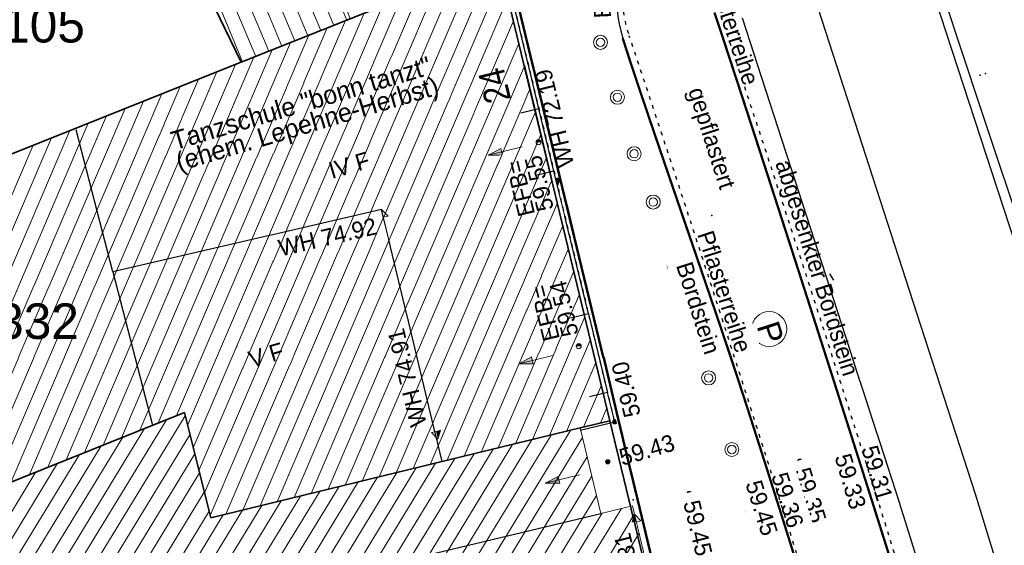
# Model space of a CAD drawing. Header units: metres. Extents: x 32365810 to 32367010, y 5620411 to 5622366.
# Tile 172 of 198: x 32366267 to 32366293, y 5622104 to 5622118. Entities that reach past the tile are written whole.
import ezdxf

# ---------------------------------------------------------------- set-up
doc = ezdxf.new("R2010")
doc.units = ezdxf.units.M
for name, pattern in [('1000.100', [0]), ('1000.104', [0.225, 0.075, -0.15]), ('1000.195', [0]), ('1000.196', [0.225, 0.075, -0.15]), ('1000.210', [0]), ('1000.300', [0]), ('1600.1047', [0]), ('1600.2013', [0, 0]), ('1600.2028', [0]), ('1600.2505', [0])]:
    doc.linetypes.add(name, pattern=pattern)
doc.layers.get('0').update_dxf_attribs({"color": 1, "linetype": 'CONTINUOUS'})
for name, color, linetype in [('Beschriftung Gebäude', 7, 'CONTINUOUS'), ('Beschriftung Topographie', 7, 'CONTINUOUS'), ('Ebene 32', 7, 'CONTINUOUS'), ('EFB-_ Dachhöhen Bestandsgebäude (NHN)', 7, 'CONTINUOUS'), ('Fahrbahnmarkierung', 7, 'CONTINUOUS'), ('Flurstücke_Grenzpunkte', 11, 'CONTINUOUS'), ('Gebäude', 31, 'CONTINUOUS'), ('Höhen_ gemessen (NHN)', 7, 'CONTINUOUS'), ('Lagebezeichnungen', 12, 'CONTINUOUS'), ('Leitungen Kanalbestand (AMT 66)', 7, 'CONTINUOUS'), ('Siedlungsflächen - Bauwerke u. Einrichtungen', 51, 'CONTINUOUS'), ('Symbole Topographie', 7, 'CONTINUOUS'), ('Topgraphie_ weitere örtliche Aufnahme', 7, 'CONTINUOUS'), ('Topographie_ örtl. Aufnahme', 7, 'CONTINUOUS')]:
    doc.layers.add(name, color=color, linetype=linetype)
doc.styles.add('Arial', font='Arial.ttf')
doc.styles.add('Beschriftung schwarz_ Stift 0.25', font='Century Gothic.ttf')
doc.styles.add('Beschriftung Topographie_ blau', font='Century Gothic.ttf')
doc.styles.add('Dachhöhe NHN_ Bestand_ gemessen', font='Century Gothic.ttf')
doc.styles.add('Dachhöhe NHN_ Bestand_ gemessen_ schwarz', font='Century Gothic.ttf')
doc.styles.add('Flurstücksnummer - K 10 700', font='Arial.ttf')
doc.styles.add('Hausnummern NRW', font='Arial.ttf', dxfattribs={"width": 0.85})
doc.styles.add('Höhe NHN_ gemessen_ blau', font='Century Gothic.ttf')

# ---------------------------------------------------------------- blocks, each defined once
blk = doc.blocks.new('S1000.319')
at = {"color": 0, "lineweight": -2}
blk.add_circle((0, 0), 0.5, dxfattribs=at)
at = {"color": 0, "lineweight": -2, "insert": (-0.19717, -0.320478), "char_height": 0.65, "attachment_point": 7, "line_spacing_factor": 0.69, "style": 'Arial'}
blk.add_mtext('P', dxfattribs=at)
blk = doc.blocks.new('S1000.360')
at = {"lineweight": -2}
blk.add_hatch(color=0, dxfattribs=at).paths.add_polyline_path([(0, 0.25), (0.05, 0.05), (-0.05, 0.05)], flags=0)
at = {"color": 0, "lineweight": -2}
for p, q in [((-0.05, 0.05), (0, 0.25)), ((0, 0.25), (0.05, 0.05)), ((0, 0.25), (0, -0.25)), ((0.05, 0.05), (-0.05, 0.05))]:
    blk.add_line(p, q, dxfattribs=at)
blk = doc.blocks.new('S1000.451')
at = {"color": 0, "lineweight": -2}
for radius in [0.5, 0.3]:
    blk.add_circle((0, 0), radius, dxfattribs=at)
blk = doc.blocks.new('S1000.460', base_point=(0, -0.375))
at = {"color": 0, "lineweight": -2}
for p, q in [((-0.2, 0.23), (0, 0.5)), ((0, 0.5), (0.2, 0.23)), ((0.2, 0.23), (-0.2, 0.23)), ((0, -0.25), (0, 0.23))]:
    blk.add_line(p, q, dxfattribs=at)
blk.add_circle((0, -0.375), 0.125, dxfattribs=at)
blk = doc.blocks.new('S1000.114', base_point=(0, 0.366025))
at = {"lineweight": -2}
blk.add_hatch(color=0, dxfattribs=at).paths.add_polyline_path([(-0.5, -0.5), (0, 0.366026), (0, -0.5)], flags=0)
at = {"color": 0, "lineweight": -2}
for p, q in [((0, 0.366026), (-0.5, -0.5)), ((0.5, -0.5), (0, 0.366026)), ((-0.5, -0.5), (0, -0.5)), ((0, -0.5), (0.5, -0.5))]:
    blk.add_line(p, q, dxfattribs=at)
blk = doc.blocks.new('S1000.15')
at = {"color": 0, "lineweight": -2}
for p, q in [((-0.5, 0.05), (-0.485, 0.1)), ((0.495, 0.05), (-0.5, 0.05)), ((-0.5, -0.05), (-0.5, 0)), ((-0.5, 0), (0.5, 0)), ((-0.485, 0.1), (0.49, 0.1)), ((-0.475, 0.15), (-0.455, 0.2)), ((0.475, 0.15), (-0.475, 0.15)), ((-0.455, 0.2), (0.455, 0.2)), ((-0.43, 0.25), (-0.4, 0.3)), ((0.43, 0.25), (-0.43, 0.25)), ((-0.4, 0.3), (0.395, 0.3)), ((-0.355, 0.35), (-0.295, 0.4)), ((0.36, 0.35), (-0.355, 0.35)), ((-0.295, 0.4), (0.3, 0.4)), ((0.22, 0.45), (-0.215, 0.45)), ((0.3, 0.4), (0.22, 0.45)), ((0.395, 0.3), (0.36, 0.35)), ((0.455, 0.2), (0.43, 0.25)), ((0.49, 0.1), (0.475, 0.15)), ((0.5, 0), (0.495, 0.05)), ((0.495, -0.05), (-0.5, -0.05)), ((-0.475, -0.15), (-0.49, -0.1)), ((-0.49, -0.1), (0.485, -0.1)), ((0.475, -0.15), (-0.475, -0.15)), ((-0.43, -0.25), (-0.455, -0.2)), ((-0.455, -0.2), (0.46, -0.2)), ((0.425, -0.25), (-0.43, -0.25)), ((-0.355, -0.35), (-0.4, -0.3)), ((-0.4, -0.3), (0.395, -0.3)), ((0.345, -0.35), (-0.355, -0.35)), ((-0.205, -0.45), (-0.29, -0.4)), ((-0.29, -0.4), (0.285, -0.4)), ((0.2, -0.45), (-0.205, -0.45)), ((0.285, -0.4), (0.345, -0.35)), ((0.395, -0.3), (0.425, -0.25)), ((0.46, -0.2), (0.475, -0.15)), ((0.485, -0.1), (0.495, -0.05))]:
    blk.add_line(p, q, dxfattribs=at)
blk.add_circle((0, 0), 0.5, dxfattribs=at)
blk = doc.blocks.new('S1000.400')
at = {"lineweight": -2}
blk.add_hatch(color=0, dxfattribs=at).paths.add_polyline_path([(-0.49, 0), (0.49, 0), (0.479292, -0.101877), (0.447637, -0.199301), (0.396418, -0.288015), (0.327874, -0.364141), (0.245, -0.424352), (0.151418, -0.466018), (0.051219, -0.487316), (-0.051219, -0.487316), (-0.151418, -0.466018), (-0.245, -0.424352), (-0.327874, -0.364141), (-0.396418, -0.288015), (-0.447637, -0.199301), (-0.479292, -0.101877)], flags=0)
at = {"color": 0, "lineweight": -2}
blk.add_circle((0, 0), 0.5, dxfattribs=at)
for start, end in [(0, 180), (180, 0)]:
    blk.add_arc((0, 0), 0.49, start, end, dxfattribs=at)
blk = doc.blocks.new('Flurgrenze_ Begleitsignatur')
at = {"color": 0, "lineweight": -2}
for p, q in [((-0.29, 0), (-0.12, 0)), ((0.12, 0), (0.29, 0))]:
    blk.add_line(p, q, dxfattribs=at)
for p in [(-0.06, 0), (0, 0), (0.06, 0)]:
    blk.add_point(p, dxfattribs=at)
blk = doc.blocks.new('O281')
at = {"layer": 'Flurstücke_Grenzpunkte', "color": 251, "linetype": '1600.2013', "lineweight": 50, "true_color": 0x566563}
blk.add_line((32366282.723715, 5622107.572809), (32366279.672715, 5622120.208809), dxfattribs=at)
at = {"layer": 'Flurstücke_Grenzpunkte', "color": 251, "lineweight": 50, "true_color": 0x566563, "xscale": 5, "yscale": 5, "zscale": 5, "rotation": 103.574423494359}
blk.add_blockref('Flurgrenze_ Begleitsignatur', (32366281.198215, 5622113.890809), dxfattribs=at)
blk = doc.blocks.new('O361')
at = {"layer": 'Flurstücke_Grenzpunkte', "color": 251, "linetype": '1600.2013', "lineweight": 50, "true_color": 0x566563}
blk.add_line((32366292.213719, 5622068.256794), (32366282.723719, 5622107.572794), dxfattribs=at)
blk = doc.blocks.new('O786')
at = {"layer": 'Flurstücke_Grenzpunkte', "color": 7, "linetype": '1600.2028', "lineweight": 35}
for p, q in [((32366264.754, 5622133.933), (32366256.877, 5622129.627)), ((32366266.505, 5622130.299), (32366264.754, 5622133.933)), ((32366266.318, 5622130.229), (32366266.505, 5622130.299)), ((32366269.797, 5622123.011), (32366266.318, 5622130.229)), ((32366256.877, 5622129.627), (32366262.589, 5622119.013)), ((32366271.271, 5622119.951), (32366269.797, 5622123.011)), ((32366272.641, 5622117.109), (32366271.271, 5622119.951)), ((32366262.589, 5622119.013), (32366265.208, 5622114.147)), ((32366265.208, 5622114.147), (32366272.641, 5622117.109))]:
    blk.add_line(p, q, dxfattribs=at)
at = {"layer": 'Flurstücke_Grenzpunkte', "color": 7, "lineweight": 18, "insert": (32366267.355, 5622117.624), "char_height": 0.95, "attachment_point": 8, "line_spacing_factor": 0.69, "style": 'Flurstücksnummer - K 10 700', "bg_fill": 2}
blk.add_mtext('105', dxfattribs=at)
blk = doc.blocks.new('O805')
at = {"layer": 'Flurstücke_Grenzpunkte', "color": 7, "linetype": '1600.2028', "lineweight": 35}
for p, q in [((32366271.121, 5622107.742), (32366255.653, 5622101.545)), ((32366271.828, 5622104.924), (32366271.121, 5622107.742)), ((32366282.505, 5622107.52), (32366281.708, 5622107.327)), ((32366291.995, 5622068.204), (32366282.505, 5622107.52)), ((32366281.708, 5622107.327), (32366271.828, 5622104.924))]:
    blk.add_line(p, q, dxfattribs=at)
blk = doc.blocks.new('O1529')
at = {"layer": 'Flurstücke_Grenzpunkte', "color": 7, "linetype": '1600.2028', "lineweight": 35}
for p in [(32366279.454, 5622120.156), (32366291.995, 5622068.204)]:
    blk.add_line(p, (32366282.505, 5622107.52), dxfattribs=at)
blk = doc.blocks.new('O1637')
at = {"layer": 'Flurstücke_Grenzpunkte', "color": 7, "linetype": '1600.2028', "lineweight": 35}
for p, q in [((32366279.454, 5622120.156), (32366282.505, 5622107.52)), ((32366275.56, 5622118.273), (32366272.641, 5622117.109)), ((32366265.208, 5622114.147), (32366272.641, 5622117.109)), ((32366271.121, 5622107.742), (32366255.653, 5622101.545)), ((32366271.828, 5622104.924), (32366271.121, 5622107.742)), ((32366282.505, 5622107.52), (32366281.708, 5622107.327)), ((32366281.708, 5622107.327), (32366271.828, 5622104.924))]:
    blk.add_line(p, q, dxfattribs=at)
at = {"layer": 'Flurstücke_Grenzpunkte', "color": 7, "lineweight": 18, "insert": (32366267.194, 5622109.696), "char_height": 0.95, "attachment_point": 8, "line_spacing_factor": 0.69, "style": 'Flurstücksnummer - K 10 700', "bg_fill": 2}
blk.add_mtext('332', dxfattribs=at)
blk = doc.blocks.new('O1933')
at = {"layer": 'Flurstücke_Grenzpunkte', "color": 7, "linetype": '1600.2028', "lineweight": 35}
for p, q in [((32366266.505, 5622130.299), (32366274.546, 5622133.339)), ((32366274.546, 5622133.339), (32366279.454, 5622120.156)), ((32366266.318, 5622130.229), (32366266.505, 5622130.299)), ((32366269.797, 5622123.011), (32366266.318, 5622130.229)), ((32366271.271, 5622119.951), (32366269.797, 5622123.011)), ((32366279.454, 5622120.156), (32366277.687, 5622119.593)), ((32366272.641, 5622117.109), (32366271.271, 5622119.951)), ((32366277.687, 5622119.593), (32366277.85, 5622119.185)), ((32366277.85, 5622119.185), (32366275.56, 5622118.273)), ((32366275.56, 5622118.273), (32366272.641, 5622117.109))]:
    blk.add_line(p, q, dxfattribs=at)
at = {"layer": 'Flurstücke_Grenzpunkte', "color": 7, "lineweight": 18, "insert": (32366273.405646, 5622123.648644), "char_height": 0.95, "attachment_point": 8, "line_spacing_factor": 0.69, "style": 'Flurstücksnummer - K 10 700', "bg_fill": 2}
blk.add_mtext('296', dxfattribs=at)
blk = doc.blocks.new('O2088')
at = {"layer": 'Gebäude', "color": 7, "linetype": '1600.2505', "lineweight": 18}
for p, q in [((32366271.121, 5622107.742), (32366255.653, 5622101.545)), ((32366271.828, 5622104.924), (32366271.121, 5622107.742)), ((32366281.708, 5622107.327), (32366271.828, 5622104.924)), ((32366282.259, 5622105.042), (32366281.708, 5622107.327)), ((32366283.104, 5622105.248), (32366282.259, 5622105.042)), ((32366291.608, 5622070.273), (32366283.104, 5622105.248))]:
    blk.add_line(p, q, dxfattribs=at)
blk = doc.blocks.new('O2187')
at = {"layer": 'Gebäude', "color": 7, "linetype": '1600.2505', "lineweight": 18}
for p, q in [((32366274.436, 5622121.269), (32366271.271, 5622119.951)), ((32366275.56, 5622118.273), (32366274.436, 5622121.269)), ((32366271.271, 5622119.951), (32366272.641, 5622117.109)), ((32366272.641, 5622117.109), (32366275.56, 5622118.273))]:
    blk.add_line(p, q, dxfattribs=at)
at = {"layer": 'Ebene 32', "color": 7, "lineweight": 18, "insert": (32366273.568, 5622119.188), "char_height": 0.7, "attachment_point": 8, "line_spacing_factor": 0.69, "style": 'Hausnummern NRW', "bg_fill": 2}
blk.add_mtext('(1)', dxfattribs=at)
blk = doc.blocks.new('O3221')
at = {"layer": 'Gebäude', "color": 7, "linetype": '1600.2505', "lineweight": 18}
for p, q in [((32366282.505, 5622107.52), (32366279.454, 5622120.156)), ((32366272.641, 5622117.109), (32366275.56, 5622118.273)), ((32366272.641, 5622117.109), (32366265.208, 5622114.147)), ((32366271.121, 5622107.742), (32366255.653, 5622101.545)), ((32366271.828, 5622104.924), (32366271.121, 5622107.742)), ((32366281.708, 5622107.327), (32366282.505, 5622107.52)), ((32366281.708, 5622107.327), (32366271.828, 5622104.924))]:
    blk.add_line(p, q, dxfattribs=at)
at = {"layer": 'Lagebezeichnungen', "color": 7, "lineweight": 18, "insert": (32366279.075925, 5622116.399665), "char_height": 0.7, "attachment_point": 2, "rotation": 103.5359853, "line_spacing_factor": 0.69, "style": 'Hausnummern NRW', "bg_fill": 2}
blk.add_mtext('24', dxfattribs=at)
blk = doc.blocks.new('*X1056')
at = {"color": 253, "linetype": '1600.1047', "lineweight": 18, "true_color": 0xb2b2b2}
for p, q in [((32366241.019258, 5622059.004274), (32366270.639249, 5622107.548994)), ((32366241.144052, 5622058.488835), (32366271.142943, 5622107.65454)), ((32366240.894464, 5622059.519713), (32366270.057827, 5622107.316057)), ((32366247.543954, 5622051.698564), (32366281.447473, 5622107.263635)), ((32366240.769671, 5622060.035152), (32366269.476405, 5622107.08312)), ((32366241.268846, 5622057.973395), (32366271.270942, 5622107.144354)), ((32366246.457201, 5622051.357398), (32366280.415781, 5622107.012708)), ((32366247.000577, 5622051.527981), (32366280.931627, 5622107.138172)), ((32366248.08733, 5622051.869148), (32366281.769589, 5622107.07159)), ((32366240.644877, 5622060.550591), (32366268.894982, 5622106.850183)), ((32366245.370448, 5622051.016232), (32366279.384089, 5622106.761782)), ((32366245.913825, 5622051.186815), (32366279.899935, 5622106.887245)), ((32366240.520083, 5622061.06603), (32366268.31356, 5622106.617245)), ((32366241.39364, 5622057.457956), (32366271.398941, 5622106.634168)), ((32366244.283695, 5622050.675065), (32366278.352396, 5622106.510855)), ((32366244.827072, 5622050.845649), (32366278.868243, 5622106.636318)), ((32366248.630706, 5622052.039731), (32366281.894023, 5622106.555561)), ((32366240.395289, 5622061.58147), (32366267.732138, 5622106.384308)), ((32366243.196943, 5622050.333899), (32366277.320704, 5622106.259928)), ((32366243.740319, 5622050.504482), (32366277.83655, 5622106.385391)), ((32366240.270496, 5622062.096909), (32366267.150716, 5622106.151371)), ((32366241.518433, 5622056.942517), (32366271.52694, 5622106.123983)), ((32366242.891165, 5622051.272686), (32366276.289012, 5622106.009001)), ((32366243.015958, 5622050.757247), (32366276.804858, 5622106.134465)), ((32366249.174083, 5622052.210314), (32366282.018457, 5622106.039533)), ((32366242.641577, 5622052.303564), (32366275.25732, 5622105.758074)), ((32366242.766371, 5622051.788125), (32366275.773166, 5622105.883538)), ((32366241.643227, 5622056.427078), (32366271.654939, 5622105.613797)), ((32366242.267196, 5622053.849882), (32366273.709781, 5622105.381684)), ((32366242.39199, 5622053.334443), (32366274.225627, 5622105.507148)), ((32366242.516783, 5622052.819004), (32366274.741473, 5622105.632611)), ((32366249.717459, 5622052.380897), (32366282.142891, 5622105.523504)), ((32366242.017608, 5622054.88076), (32366272.678089, 5622105.130757)), ((32366242.142402, 5622054.365321), (32366273.193935, 5622105.256221)), ((32366250.804212, 5622052.722063), (32366282.809583, 5622105.176225)), ((32366241.768021, 5622055.911639), (32366271.782938, 5622105.103611)), ((32366241.892815, 5622055.396199), (32366272.162243, 5622105.005294)), ((32366250.260836, 5622052.55148), (32366282.293527, 5622105.050417)), ((32366251.347588, 5622052.892647), (32366283.157761, 5622105.026894)), ((32366251.890965, 5622053.06323), (32366283.282936, 5622104.512079))]:
    blk.add_line(p, q, dxfattribs=at)
blk = doc.blocks.new('*X1093')
at = {"color": 253, "linetype": '1600.1047', "lineweight": 18, "true_color": 0xb2b2b2}
for p, q in [((32366275.467013, 5622118.23592), (32366274.238232, 5622121.186643)), ((32366275.118647, 5622118.097003), (32366273.892049, 5622121.042483)), ((32366274.421913, 5622117.819169), (32366273.199683, 5622120.754161)), ((32366274.77028, 5622117.958086), (32366273.545866, 5622120.898322)), ((32366273.72518, 5622117.541335), (32366272.507317, 5622120.465839)), ((32366274.073547, 5622117.680252), (32366272.8535, 5622120.61)), ((32366273.028447, 5622117.263501), (32366271.814951, 5622120.177517)), ((32366273.376813, 5622117.402418), (32366272.161134, 5622120.321678)), ((32366272.68008, 5622117.124584), (32366271.468768, 5622120.033357))]:
    blk.add_line(p, q, dxfattribs=at)
blk = doc.blocks.new('*X1396')
at = {"color": 253, "linetype": '1600.1047', "lineweight": 18, "true_color": 0xb2b2b2}
for p, q in [((32366272.233872, 5622105.022716), (32366278.59226, 5622119.881433)), ((32366272.689149, 5622105.133448), (32366279.064546, 5622120.031912)), ((32366273.144426, 5622105.244179), (32366279.479805, 5622120.049127)), ((32366271.811641, 5622104.989206), (32366278.119975, 5622119.730954)), ((32366273.599703, 5622105.354911), (32366279.626937, 5622119.439766)), ((32366271.510128, 5622106.190991), (32366276.910443, 5622118.810818)), ((32366271.660884, 5622105.590099), (32366277.402129, 5622119.006634)), ((32366274.05498, 5622105.465643), (32366279.774069, 5622118.830404)), ((32366271.359372, 5622106.791884), (32366276.418757, 5622118.615003)), ((32366271.208616, 5622107.392777), (32366275.927071, 5622118.419187)), ((32366270.422525, 5622107.462168), (32366274.943535, 5622118.027174)), ((32366270.914816, 5622107.659396), (32366275.435352, 5622118.223294)), ((32366274.510257, 5622105.576375), (32366279.921201, 5622118.221042)), ((32366269.930235, 5622107.264939), (32366274.451719, 5622117.831054)), ((32366269.437944, 5622107.067711), (32366273.959902, 5622117.634934)), ((32366274.965533, 5622105.687107), (32366280.068334, 5622117.611681)), ((32366268.453363, 5622106.673255), (32366272.97627, 5622117.242694)), ((32366268.945653, 5622106.870483), (32366273.468086, 5622117.438814)), ((32366267.961072, 5622106.476027), (32366272.484475, 5622117.046626)), ((32366275.42081, 5622105.797838), (32366280.215466, 5622117.002319)), ((32366267.468782, 5622106.278799), (32366271.992728, 5622116.850668)), ((32366266.4842, 5622105.884342), (32366271.009234, 5622116.458752)), ((32366266.976491, 5622106.081571), (32366271.500981, 5622116.65471)), ((32366265.99191, 5622105.687114), (32366270.517487, 5622116.262795)), ((32366275.876087, 5622105.90857), (32366280.362598, 5622116.392957)), ((32366265.499619, 5622105.489886), (32366270.02574, 5622116.066837)), ((32366264.515038, 5622105.09543), (32366269.042246, 5622115.674921)), ((32366265.007329, 5622105.292658), (32366269.533993, 5622115.870879)), ((32366276.331364, 5622106.019302), (32366280.50973, 5622115.783596)), ((32366264.022748, 5622104.898202), (32366268.550499, 5622115.478963)), ((32366263.530457, 5622104.700974), (32366268.058752, 5622115.283005)), ((32366276.786641, 5622106.130034), (32366280.656862, 5622115.174234)), ((32366262.545876, 5622104.306517), (32366267.075258, 5622114.89109)), ((32366263.038166, 5622104.503746), (32366267.567005, 5622115.087048)), ((32366277.241917, 5622106.240766), (32366280.803995, 5622114.564872)), ((32366277.697194, 5622106.351497), (32366280.951127, 5622113.95551)), ((32366278.152471, 5622106.462229), (32366281.098259, 5622113.346149)), ((32366278.607748, 5622106.572961), (32366281.245391, 5622112.736787)), ((32366279.063025, 5622106.683693), (32366281.392523, 5622112.127425)), ((32366279.518302, 5622106.794425), (32366281.539656, 5622111.518064)), ((32366279.973578, 5622106.905156), (32366281.686788, 5622110.908702)), ((32366280.428855, 5622107.015888), (32366281.83392, 5622110.29934)), ((32366280.884132, 5622107.12662), (32366281.981052, 5622109.689978)), ((32366281.339409, 5622107.237352), (32366282.128184, 5622109.080617)), ((32366281.794642, 5622107.347981), (32366282.275317, 5622108.471255)), ((32366282.249688, 5622107.458174), (32366282.422449, 5622107.861893))]:
    blk.add_line(p, q, dxfattribs=at)

msp = doc.modelspace()

# ---------------------------------------------------------------- linework, layer by layer
at = {"layer": 'Fahrbahnmarkierung', "color": 7, "true_color": 0xffffff}
for p in [(32366292.404339, 5622116.764229, 59.874), (32366292.549648, 5622116.809419)]:
    msp.add_point(p, dxfattribs=at)
at = {"layer": 'Topographie_ örtl. Aufnahme', "color": 7, "true_color": 0xffffff}
for p in [(32366282.750164, 5622118.131607, 59.151), (32366285.230793, 5622113.012172, 59.369), (32366287.363541, 5622112.105017, 59.185), (32366285.768572, 5622109.11899, 59.297), (32366283.124449, 5622105.404099, 59.462)]:
    msp.add_point(p, dxfattribs=at)

# ---------------------------------------------------------------- block references
at = {"layer": 'EFB-_ Dachhöhen Bestandsgebäude (NHN)', "color": 7, "lineweight": 9}
for name, p, xscale, yscale, zscale, rotation in [('S1000.400', (32366280.595807, 5622114.971166, 59.552), 0.1375, 0.1375, 0.1375, 180.000420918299), ('S1000.114', (32366281.107, 5622113.814, 72.189), 0.25, 0.25, 0.25, 193.574422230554), ('S1000.114', (32366276.396598, 5622113.175443, 74.922), 0.25, 0.25, 0.25, 13.48269865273), ('S1000.400', (32366281.669269, 5622109.515488, 59.535), 0.1375, 0.1375, 0.1375, 180.000420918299)]:
    msp.add_blockref(name, p, dxfattribs=dict(at, xscale=xscale, yscale=yscale, zscale=zscale, rotation=rotation))
at = {"layer": 'EFB-_ Dachhöhen Bestandsgebäude (NHN)', "color": 7, "lineweight": 18, "xscale": 0.25, "yscale": 0.25, "zscale": 0.25}
for p, rotation in [((32366277.903, 5622107.025, 74.911), 193.48269279), ((32366283.160997, 5622105.022397, 72.311), 13.665998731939)]:
    msp.add_blockref('S1000.114', p, dxfattribs=dict(at, rotation=rotation))
at = {"layer": 'Höhen_ gemessen (NHN)', "color": 7, "lineweight": 18, "xscale": 0.1125, "yscale": 0.1125, "zscale": 0.1125}
for p in [(32366282.633327, 5622107.490694, 59.4), (32366288.966053, 5622106.846089, 59.333), (32366289.129352, 5622106.893835, 59.314), (32366282.445327, 5622106.42223, 59.434), (32366287.580904, 5622106.441096, 59.35), (32366286.564143, 5622106.143813, 59.452), (32366286.730946, 5622106.192584, 59.359), (32366284.623952, 5622105.576535, 59.452)]:
    msp.add_blockref('S1000.15', p, dxfattribs=at)
at = {"layer": 'Symbole Topographie', "color": 7, "lineweight": 18, "xscale": 0.375, "yscale": 0.375, "zscale": 0.375}
for p in [(32366282.252051, 5622117.642529, 59.239), (32366282.704796, 5622116.174321, 59.267), (32366283.149765, 5622114.662403, 59.302), (32366283.662707, 5622113.370854, 59.334), (32366284.223738, 5622111.686129, 59.325), (32366285.143849, 5622108.666069, 59.389), (32366285.763612, 5622106.751828, 59.417), (32366286.299809, 5622105.170168, 59.445)]:
    msp.add_blockref('S1000.451', p, dxfattribs=at)
at = {"layer": 'Symbole Topographie', "color": 7, "lineweight": 18}
for name, p, xscale, yscale, zscale, rotation in [('S1000.360', (32366279.698231, 5622114.734266), 1.875, 1.875, 1.875, 103.574211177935), ('S1000.319', (32366286.762841, 5622109.971778), 0.9375, 0.9375, 0.9375, 287.81657645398), ('S1000.360', (32366280.521234, 5622109.157196), 1.875, 1.875, 1.875, 103.57425215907), ('S1000.360', (32366281.230851, 5622105.964584), 1.875, 1.875, 1.875, 103.559034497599)]:
    msp.add_blockref(name, p, dxfattribs=dict(at, xscale=xscale, yscale=yscale, zscale=zscale, rotation=rotation))
msp.add_blockref('S1000.460', (32366284.709666, 5622110.24659, 59.368), dxfattribs=at)

# ---------------------------------------------------------------- texts
at = {"layer": 'Beschriftung Gebäude', "color": 7, "lineweight": 25, "insert": (32366274.346123, 5622115.668914), "char_height": 0.5, "attachment_point": 5, "rotation": 16.5097125, "line_spacing_factor": 0.69, "style": 'Beschriftung schwarz_ Stift 0.25', "bg_fill": 2}
msp.add_mtext('Tanzschule "bonn tanzt"\\P(ehem. Lepehne-Herbst)', dxfattribs=at)
at = {"layer": 'Beschriftung Topographie', "color": 142, "lineweight": 25, "true_color": 0x0087cd, "char_height": 0.45, "attachment_point": 5, "line_spacing_factor": 0.69, "style": 'Beschriftung Topographie_ blau', "bg_fill": 2}
for s, insert, rotation in [('Bordstein', (32366282.253887, 5622119.557014), 92.5626058), ('gepflastert', (32366285.169545, 5622115.061906), 287.8107536)]:
    msp.add_mtext(s, dxfattribs=dict(at, insert=insert, rotation=rotation))
at = {"layer": 'EFB-_ Dachhöhen Bestandsgebäude (NHN)', "color": 7, "lineweight": 25, "char_height": 0.45, "line_spacing_factor": 0.69, "style": 'Dachhöhe NHN_ Bestand_ gemessen_ schwarz', "bg_fill": 2}
for s, insert, attachment_point, rotation in [('WH 74.91', (32366277.616581, 5622107.425455, 74.911), 7, 103.4827186), ('V F', (32366273.306419, 5622109.276763), 5, 16.4470397)]:
    msp.add_mtext(s, dxfattribs=dict(at, insert=insert, attachment_point=attachment_point, rotation=rotation))
at = {"layer": 'EFB-_ Dachhöhen Bestandsgebäude (NHN)', "color": 142, "lineweight": 25, "true_color": 0x0087cd, "insert": (32366283.042578, 5622104.55667, 72.311), "char_height": 0.45, "attachment_point": 9, "rotation": 103.6660303, "line_spacing_factor": 0.69, "style": 'Dachhöhe NHN_ Bestand_ gemessen', "bg_fill": 2}
msp.add_mtext('Tr 72.31', dxfattribs=at)
at = {"layer": 'Höhen_ gemessen (NHN)', "color": 142, "lineweight": 25, "true_color": 0x0087cd, "char_height": 0.45, "line_spacing_factor": 0.69, "style": 'Höhe NHN_ gemessen_ blau', "bg_fill": 2}
for s, insert, attachment_point, rotation in [('59.43', (32366282.770443, 5622106.523987), 4, 16.511507), ('59.33', (32366288.938975, 5622106.684919), 1, 286.5220383), ('59.45', (32366284.677411, 5622105.382205), 4, 283.5086366)]:
    msp.add_mtext(s, dxfattribs=dict(at, insert=insert, attachment_point=attachment_point, rotation=rotation))

# ---------------------------------------------------------------- next in the draw order: block references
at = {"layer": 'Flurstücke_Grenzpunkte', "color": 7, "true_color": 0xffffff}
msp.add_blockref('O786', (0, 0), dxfattribs=at)

# ---------------------------------------------------------------- next in the draw order: texts
at = {"layer": 'Beschriftung Topographie', "color": 142, "lineweight": 25, "true_color": 0x0087cd, "char_height": 0.45, "attachment_point": 5, "line_spacing_factor": 0.69, "style": 'Beschriftung Topographie_ blau', "bg_fill": 2}
for s, insert, rotation in [('Pflasterreihe', (32366285.75625, 5622118.127022), 288.4331551), ('abgesenkter Bordstein', (32366287.984489, 5622111.594347), 287.6529112), ('Pflasterreihe', (32366285.564913, 5622110.973493), 287.9916929)]:
    msp.add_mtext(s, dxfattribs=dict(at, insert=insert, rotation=rotation))
at = {"layer": 'EFB-_ Dachhöhen Bestandsgebäude (NHN)', "color": 7, "lineweight": 25, "insert": (32366275.52933, 5622114.356845), "char_height": 0.45, "attachment_point": 5, "rotation": 16.4464415, "line_spacing_factor": 0.69, "style": 'Dachhöhe NHN_ Bestand_ gemessen_ schwarz', "bg_fill": 2}
msp.add_mtext('IV F', dxfattribs=at)
at = {"layer": 'EFB-_ Dachhöhen Bestandsgebäude (NHN)', "color": 142, "lineweight": 25, "true_color": 0x0087cd, "char_height": 0.45, "line_spacing_factor": 0.69, "style": 'Dachhöhe NHN_ Bestand_ gemessen', "bg_fill": 2}
for s, insert, attachment_point, rotation in [('EFB=\\P59.55', (32366280.657545, 5622114.654243), 9, 103.5490624), ('WH 74.92', (32366276.203725, 5622112.958107, 74.922), 3, 13.1206905), ('EFB=\\P59.54', (32366281.675903, 5622109.839571), 7, 103.6343045)]:
    msp.add_mtext(s, dxfattribs=dict(at, insert=insert, attachment_point=attachment_point, rotation=rotation))
at = {"layer": 'Höhen_ gemessen (NHN)', "color": 142, "lineweight": 25, "true_color": 0x0087cd, "char_height": 0.45, "line_spacing_factor": 0.69, "style": 'Höhe NHN_ gemessen_ blau', "bg_fill": 2}
for s, insert, attachment_point, rotation in [('59.40', (32366282.893769, 5622107.572822), 1, 103.6343045), ('59.31', (32366289.21794, 5622106.77634), 7, 286.5220383), ('59.35', (32366287.634364, 5622106.246766), 4, 287.4975457), ('59.45', (32366286.551341, 5622105.974634), 1, 287.4975457)]:
    msp.add_mtext(s, dxfattribs=dict(at, insert=insert, attachment_point=attachment_point, rotation=rotation))

# ---------------------------------------------------------------- next in the draw order: texts
at = {"layer": 'Beschriftung Topographie', "color": 142, "lineweight": 25, "true_color": 0x0087cd, "insert": (32366284.865668, 5622110.534768), "char_height": 0.45, "attachment_point": 5, "rotation": 287.7683899, "line_spacing_factor": 0.69, "style": 'Beschriftung Topographie_ blau', "bg_fill": 2}
msp.add_mtext('Bordstein', dxfattribs=at)
at = {"layer": 'EFB-_ Dachhöhen Bestandsgebäude (NHN)', "color": 7, "lineweight": 25, "insert": (32366281.110869, 5622114.254322, 72.189), "char_height": 0.45, "attachment_point": 1, "rotation": 103.5744099, "line_spacing_factor": 0.69, "style": 'Dachhöhe NHN_ Bestand_ gemessen_ schwarz', "bg_fill": 2}
msp.add_mtext('WH 72.19', dxfattribs=at)
at = {"layer": 'Höhen_ gemessen (NHN)', "color": 142, "lineweight": 25, "true_color": 0x0087cd, "insert": (32366286.809395, 5622106.048665), "char_height": 0.45, "attachment_point": 7, "rotation": 287.4975457, "line_spacing_factor": 0.69, "style": 'Höhe NHN_ gemessen_ blau', "bg_fill": 2}
msp.add_mtext('59.36', dxfattribs=at)

# ---------------------------------------------------------------- next in the draw order: block references
at = {"layer": 'Flurstücke_Grenzpunkte', "color": 7, "true_color": 0xffffff}
for name in ['O281', 'O361']:
    msp.add_blockref(name, (0, 0), dxfattribs=at)

# ---------------------------------------------------------------- next in the draw order: block references
msp.add_blockref('O805', (0, 0), dxfattribs=at)

# ---------------------------------------------------------------- next in the draw order: block references
msp.add_blockref('O1529', (0, 0), dxfattribs=at)

# ---------------------------------------------------------------- next in the draw order: linework, layer by layer
at = {"layer": 'Fahrbahnmarkierung', "color": 253, "linetype": '1000.210', "lineweight": 25, "true_color": 0x999999}
for p, q in [((32366289.463716, 5622124.747612), (32366292.419238, 5622115.883897)), ((32366287.948481, 5622118.922407), (32366290.705037, 5622110.404572)), ((32366288.80278, 5622109.788262), (32366286.05143, 5622118.290006)), ((32366292.419238, 5622115.883897), (32366294.757296, 5622108.842825)), ((32366288.378832, 5622111.45248), (32366288.482169, 5622111.277391)), ((32366292.274511, 5622105.565835), (32366293.793981, 5622100.635444))]:
    msp.add_line(p, q, dxfattribs=at)
at = {"layer": 'Topgraphie_ weitere örtliche Aufnahme', "color": 142, "linetype": '1000.104', "lineweight": 25, "true_color": 0x0087cd}
msp.add_arc((32366285.952262, 5622118.873148), 3.115404, 182.928497, 199.8256761, dxfattribs=at)
at = {"layer": 'Topographie_ örtl. Aufnahme', "color": 142, "linetype": '1000.100', "lineweight": 25, "true_color": 0x0087cd}
msp.add_polyline3d([(32366282.699443, 5622118.533896, 59.144), (32366282.718004, 5622118.336348, 59.14875), (32366282.748528, 5622118.140293, 59.1535), (32366282.790904, 5622117.946453, 59.15825), (32366282.844975, 5622117.755545, 59.163)], dxfattribs=at)

# ---------------------------------------------------------------- next in the draw order: block references
at = {"layer": 'Flurstücke_Grenzpunkte', "color": 7, "true_color": 0xffffff}
msp.add_blockref('O1637', (0, 0), dxfattribs=at)

# ---------------------------------------------------------------- next in the draw order: block references
msp.add_blockref('O1933', (0, 0), dxfattribs=at)
at = {"layer": 'Gebäude', "color": 7, "true_color": 0xffffff}
msp.add_blockref('O2088', (0, 0), dxfattribs=at)

# ---------------------------------------------------------------- next in the draw order: linework, layer by layer
at = {"layer": 'Fahrbahnmarkierung', "color": 253, "linetype": '1000.210', "lineweight": 25, "true_color": 0x999999}
for p, q in [((32366290.705037, 5622110.404572), (32366292.274511, 5622105.565835)), ((32366290.367923, 5622104.962874), (32366288.80278, 5622109.788262)), ((32366291.87701, 5622100.066175), (32366290.367923, 5622104.962874))]:
    msp.add_line(p, q, dxfattribs=at)
at = {"layer": 'Topgraphie_ weitere örtliche Aufnahme', "color": 142, "linetype": '1000.104', "lineweight": 25, "true_color": 0x0087cd}
msp.add_arc((32365574.100119, 5621880.933249), 747.451155, 17.111777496, 18.476847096, dxfattribs=at)
at = {"layer": 'Topographie_ örtl. Aufnahme', "color": 142, "linetype": '1000.100', "lineweight": 25, "true_color": 0x0087cd, "const_width": 0.0625}
for points in [[(32366285.300114, 5622118.43936), (32366285.367951, 5622118.235995), (32366285.443141, 5622118.00911), (32366285.523775, 5622117.764686), (32366285.604409, 5622117.520263), (32366285.690487, 5622117.2583), (32366285.780105, 5622116.984779), (32366285.959339, 5622116.437737), (32366286.152728, 5622115.844463), (32366286.345017, 5622115.252804), (32366286.537306, 5622114.661145), (32366286.728496, 5622114.071102), (32366286.903334, 5622113.530521), (32366287.078172, 5622112.989941), (32366287.236659, 5622112.498824), (32366287.363541, 5622112.105017), (32366287.574468, 5622111.450359), (32366287.838448, 5622110.628883), (32366288.12844, 5622109.7235), (32366288.273436, 5622109.270808), (32366288.424935, 5622108.79714), (32366288.579556, 5622108.312859), (32366288.734177, 5622107.828578), (32366288.891921, 5622107.333684), (32366289.049408, 5622106.838541), (32366289.206894, 5622106.343398), (32366289.364123, 5622105.848006), (32366289.517714, 5622105.362729), (32366289.671305, 5622104.877452), (32366289.821259, 5622104.402291), (32366289.964194, 5622103.947608)], [(32366287.446136, 5622103.870115), (32366287.317884, 5622104.28038), (32366287.188885, 5622104.691189), (32366287.059885, 5622105.101998), (32366286.930136, 5622105.51335), (32366286.802195, 5622105.916997), (32366286.674255, 5622106.320644), (32366286.548122, 5622106.716584), (32366286.426354, 5622107.096568), (32366286.304586, 5622107.476551), (32366286.187182, 5622107.840579), (32366286.0767, 5622108.180399), (32366286.021458, 5622108.350309), (32366285.967947, 5622108.514168), (32366285.916486, 5622108.670944), (32366285.865025, 5622108.827719), (32366285.815614, 5622108.977412), (32366285.768572, 5622109.11899), (32366285.675615, 5622109.398755), (32366285.568811, 5622109.716359), (32366285.451998, 5622110.061365), (32366285.335186, 5622110.406372), (32366285.208366, 5622110.778781), (32366285.075378, 5622111.168159), (32366284.809403, 5622111.946915), (32366284.518757, 5622112.793543), (32366284.234162, 5622113.624563), (32366284.091865, 5622114.040073), (32366283.95108, 5622114.451681), (32366283.815648, 5622114.848952), (32366283.680217, 5622115.246223), (32366283.550138, 5622115.629157), (32366283.429252, 5622115.987319), (32366283.368809, 5622116.1664), (32366283.310665, 5622116.339288), (32366283.255298, 5622116.504678), (32366283.199932, 5622116.670069), (32366283.147344, 5622116.827962), (32366283.098014, 5622116.977053), (32366283.048684, 5622117.126144), (32366283.002613, 5622117.266434), (32366282.96028, 5622117.396618), (32366282.917946, 5622117.526801), (32366282.879351, 5622117.646878), (32366282.844975, 5622117.755545)]]:
    msp.add_lwpolyline(points, dxfattribs=at)

# ---------------------------------------------------------------- next in the draw order: block references
at = {"layer": 'Gebäude', "color": 7, "true_color": 0xffffff}
msp.add_blockref('O2187', (0, 0), dxfattribs=at)

# ---------------------------------------------------------------- next in the draw order: block references
msp.add_blockref('O3221', (0, 0), dxfattribs=at)

# ---------------------------------------------------------------- next in the draw order: linework, layer by layer
at = {"layer": 'EFB-_ Dachhöhen Bestandsgebäude (NHN)', "color": 7, "linetype": '1000.196', "lineweight": 25}
msp.add_line((32366282.620001, 5622107.547767), (32366279.569001, 5622120.183767), dxfattribs=at)
at = {"layer": 'EFB-_ Dachhöhen Bestandsgebäude (NHN)', "color": 7, "linetype": '1000.195', "lineweight": 25}
for p, q in [((32366269.208557, 5622111.499996, 75.03), (32366268.228515, 5622115.303923)), ((32366276.396598, 5622113.175443, 74.922), (32366269.208557, 5622111.499996, 75.03)), ((32366278.014216, 5622106.428603), (32366276.396598, 5622113.175443, 74.922)), ((32366269.208557, 5622111.499996, 75.03), (32366270.265112, 5622107.399103, 75.079)), ((32366259.824004, 5622099.679808, 72.353), (32366282.259, 5622105.042))]:
    msp.add_line(p, q, dxfattribs=at)
at = {"layer": 'Leitungen Kanalbestand (AMT 66)', "color": 200, "linetype": '1000.300', "lineweight": 25, "true_color": 0xd600ff}
msp.add_line((32366305.694, 5622074.385, 59.917), (32366281.318102, 5622149.124266, 58.709), dxfattribs=at)
at = {"layer": 'Topgraphie_ weitere örtliche Aufnahme', "color": 142, "linetype": '1000.104', "lineweight": 25, "true_color": 0x0087cd}
msp.add_arc((32365574.106085, 5621880.935298), 749.944196, 17.111445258, 19.15783573, dxfattribs=at)
at = {"layer": 'Topographie_ örtl. Aufnahme', "color": 142, "linetype": '1000.100', "lineweight": 25, "true_color": 0x0087cd}
for p, q in [((32366280.605977, 5622115.863267, 59.362), (32366279.590365, 5622120.080883, 59.25)), ((32366280.605977, 5622115.863267, 59.362), (32366280.119992, 5622115.74625)), ((32366281.006786, 5622114.200054, 59.384), (32366280.605977, 5622115.863267, 59.362)), ((32366281.006786, 5622114.200054, 59.384), (32366280.520995, 5622114.082231)), ((32366281.932376, 5622110.384116, 59.538), (32366281.006786, 5622114.200054, 59.384)), ((32366281.932376, 5622110.384116, 59.538), (32366281.446585, 5622110.266293)), ((32366281.932376, 5622110.384116, 59.538), (32366282.44265, 5622108.280409, 59.4)), ((32366282.44265, 5622108.280409, 59.4), (32366281.956736, 5622108.163095)), ((32366282.633327, 5622107.490694, 59.4), (32366282.44265, 5622108.280409, 59.4)), ((32366281.704053, 5622107.264781, 59.409), (32366282.633327, 5622107.490694, 59.4))]:
    msp.add_line(p, q, dxfattribs=at)

# ---------------------------------------------------------------- next in the draw order: block references
at = {"layer": 'Gebäude', "color": 7, "true_color": 0xffffff}
for name in ['*X1093', '*X1396']:
    msp.add_blockref(name, (0, 0), dxfattribs=at)
at = {"layer": 'Siedlungsflächen - Bauwerke u. Einrichtungen', "color": 7, "true_color": 0xffffff}
msp.add_blockref('*X1056', (0, 0), dxfattribs=at)

doc.saveas('drawing.dxf')
